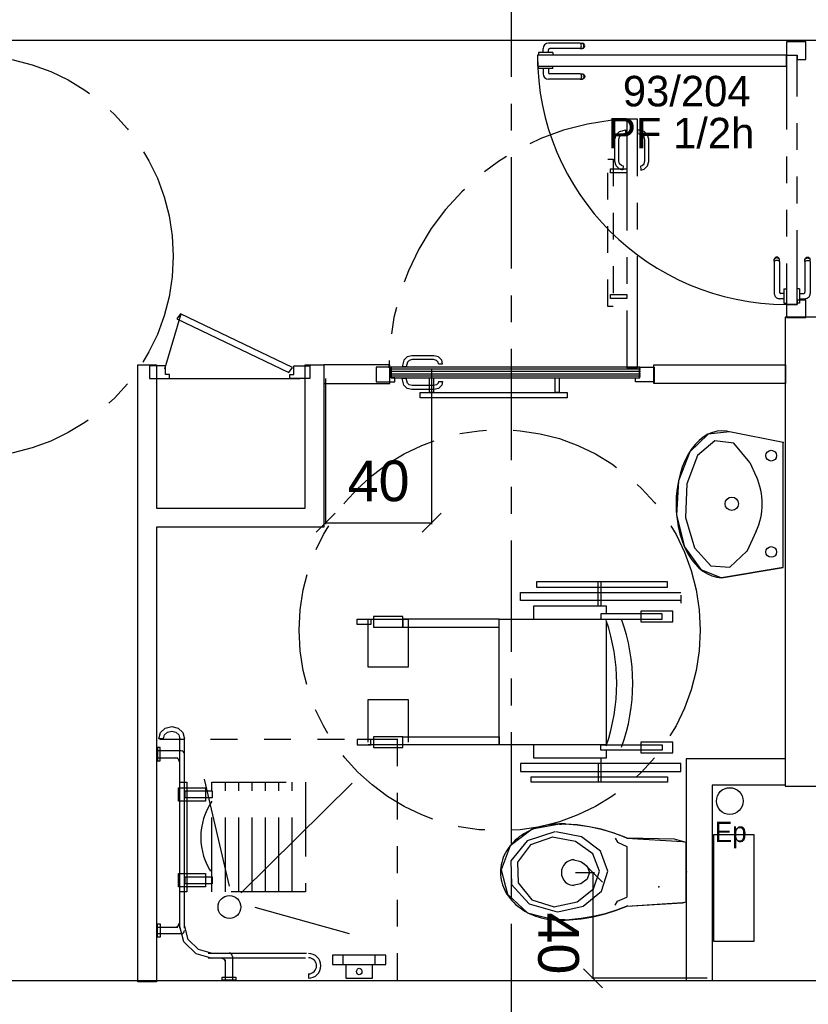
# Model space of a CAD drawing. Header units: millimetres. Extents: x -15 to 127, y -65 to 67.
# Tile 212 of 256: x 9.62 to 12.56, y 26.84 to 30.52. Entities that reach past the tile are written whole.
import ezdxf

# ---------------------------------------------------------------- set-up
doc = ezdxf.new("R2010")
doc.units = ezdxf.units.MM
doc.header["$MEASUREMENT"] = 0
for name, pattern in [('PC_DASH_1', [0.638889, 0.277778, -0.083333, 0.055556, -0.083333, 0.055556, -0.083333]), ('PC_DASH_2', [0.125, 0.055556, -0.069444]), ('PC_DASH_3', [0.055556, 0.027778, -0.027778]), ('PC_DASH_4', [0.638889, 0.416667, -0.083333, 0.055556, -0.083333]), ('PC_DASH_6', [0.638889, 0.416667, -0.083333, 0.055556, -0.083333])]:
    doc.linetypes.add(name, pattern=pattern)
doc.layers.add('structure rdc', color=7, linetype='Continuous')
doc.styles.get("Standard").update_dxf_attribs({"font": 'BKANT.TTF'})

# ---------------------------------------------------------------- blocks, each defined once
blk = doc.blocks.new('PD_9120')
at = {"layer": 'structure rdc', "color": 0}
for p, q in [((11.5935, -15.9075), (11.5935, -15.8923)), ((11.6132, -15.9075), (11.6132, -15.897)), ((11.7325, -15.8723), (11.6135, -15.8723)), ((11.7325, -15.892), (11.6182, -15.892)), ((11.7325, -15.8723), (11.7386, -15.8723)), ((11.7325, -15.892), (11.7386, -15.892)), ((11.7355, -15.8757), (11.7342, -15.8735)), ((11.7342, -15.8908), (11.7355, -15.8886)), ((11.7364, -15.8787), (11.7355, -15.8757)), ((11.7355, -15.8886), (11.7364, -15.8856)), ((11.7368, -15.8821), (11.7364, -15.8787)), ((11.7364, -15.8856), (11.7368, -15.8821)), ((11.7386, -15.8723), (11.7408, -15.8723)), ((11.7386, -15.892), (11.7408, -15.892)), ((11.7441, -15.8735), (11.7408, -15.8723)), ((11.7408, -15.892), (11.7441, -15.8908)), ((11.744, -15.8757), (11.7416, -15.8735)), ((11.7416, -15.8908), (11.744, -15.8886)), ((11.7455, -15.8787), (11.744, -15.8757)), ((11.744, -15.8886), (11.7455, -15.8856)), ((11.7468, -15.8757), (11.7441, -15.8735)), ((11.7441, -15.8908), (11.7468, -15.8886)), ((11.7461, -15.8821), (11.7455, -15.8787)), ((11.7455, -15.8856), (11.7461, -15.8821)), ((11.7485, -15.8787), (11.7468, -15.8757)), ((11.7468, -15.8886), (11.7485, -15.8856)), ((11.7491, -15.8821), (11.7485, -15.8787)), ((11.7485, -15.8856), (11.7491, -15.8821)), ((11.5779, -15.9075), (11.5763, -15.9075)), ((11.5763, -15.9075), (11.5763, -15.9076)), ((11.5763, -15.9076), (11.5763, -15.9174)), ((11.5763, -15.9174), (11.5763, -15.9175)), ((11.5826, -15.9075), (11.5779, -15.9075)), ((11.5898, -15.9075), (11.5826, -15.9075)), ((11.5986, -15.9075), (11.5898, -15.9075)), ((11.608, -15.9075), (11.5986, -15.9075)), ((11.6168, -15.9075), (11.608, -15.9075)), ((11.624, -15.9075), (11.6168, -15.9075)), ((11.6287, -15.9075), (11.624, -15.9075)), ((11.6304, -15.9075), (11.6287, -15.9075)), ((11.6304, -15.9075), (11.6304, -15.9076)), ((11.6304, -15.9076), (11.6304, -15.9174)), ((11.6304, -15.9174), (11.6304, -15.9175))]:
    blk.add_line(p, q, dxfattribs=at)
for centre, radius in [((11.6135, -15.8923), 0.02), ((11.6182, -15.897), 0.00501)]:
    blk.add_arc(centre, radius, 90, 180, dxfattribs=at)
blk = doc.blocks.new('PD_9121')
at = {"layer": 'structure rdc', "color": 0}
for p, q in [((11.5763, -15.9567), (11.5763, -15.9566)), ((11.5763, -15.9665), (11.5763, -15.9567)), ((11.5763, -15.9666), (11.5763, -15.9665)), ((11.5779, -15.9666), (11.5763, -15.9666)), ((11.5826, -15.9666), (11.5779, -15.9666)), ((11.5898, -15.9666), (11.5826, -15.9666)), ((11.5986, -15.9666), (11.5898, -15.9666)), ((11.5935, -15.9666), (11.5935, -15.9869)), ((11.608, -15.9666), (11.5986, -15.9666)), ((11.6168, -15.9666), (11.608, -15.9666)), ((11.6132, -15.9666), (11.6132, -15.9822)), ((11.624, -15.9666), (11.6168, -15.9666)), ((11.6287, -15.9666), (11.624, -15.9666)), ((11.6304, -15.9666), (11.6287, -15.9666)), ((11.6304, -15.9567), (11.6304, -15.9566)), ((11.6304, -15.9665), (11.6304, -15.9567)), ((11.6304, -15.9666), (11.6304, -15.9665)), ((11.7325, -16.0069), (11.6135, -16.0069)), ((11.7325, -15.9872), (11.6182, -15.9872)), ((11.7325, -15.9872), (11.7386, -15.9872)), ((11.7325, -16.0069), (11.7386, -16.0069)), ((11.7342, -15.9884), (11.7355, -15.9906)), ((11.7355, -16.0035), (11.7342, -16.0057)), ((11.7355, -15.9906), (11.7364, -15.9936)), ((11.7364, -16.0005), (11.7355, -16.0035)), ((11.7364, -15.9936), (11.7368, -15.9971)), ((11.7368, -15.9971), (11.7364, -16.0005)), ((11.7386, -15.9872), (11.7408, -15.9872)), ((11.7386, -16.0069), (11.7408, -16.0069)), ((11.7408, -15.9872), (11.7441, -15.9884)), ((11.7441, -16.0057), (11.7408, -16.0069)), ((11.7416, -15.9884), (11.744, -15.9906)), ((11.744, -16.0035), (11.7416, -16.0057)), ((11.744, -15.9906), (11.7455, -15.9936)), ((11.7455, -16.0005), (11.744, -16.0035)), ((11.7441, -15.9884), (11.7468, -15.9906)), ((11.7468, -16.0035), (11.7441, -16.0057)), ((11.7455, -15.9936), (11.7461, -15.9971)), ((11.7461, -15.9971), (11.7455, -16.0005)), ((11.7468, -15.9906), (11.7485, -15.9936)), ((11.7485, -16.0005), (11.7468, -16.0035)), ((11.7485, -15.9936), (11.7491, -15.9971)), ((11.7491, -15.9971), (11.7485, -16.0005))]:
    blk.add_line(p, q, dxfattribs=at)
for centre, radius in [((11.6135, -15.9869), 0.02), ((11.6182, -15.9822), 0.00501)]:
    blk.add_arc(centre, radius, 180, 270, dxfattribs=at)
blk = doc.blocks.new('PD_9119')
at = {"layer": 'structure rdc'}
for name in ['PD_9120', 'PD_9121']:
    blk.add_blockref(name, (0, 0), dxfattribs=at)
blk = doc.blocks.new('PD_9124')
at = {"layer": 'structure rdc', "color": 0, "linetype": 'PC_DASH_1'}
for p, q in [((12.4591, -16.6771), (12.4579, -16.6804)), ((12.4614, -16.6745), (12.4591, -16.6771)), ((12.4614, -16.6773), (12.4591, -16.6797)), ((12.4644, -16.6727), (12.4614, -16.6745)), ((12.4644, -16.6757), (12.4614, -16.6773)), ((12.4678, -16.6721), (12.4644, -16.6727)), ((12.4678, -16.6752), (12.4644, -16.6757)), ((12.4712, -16.6727), (12.4678, -16.6721)), ((12.4712, -16.6757), (12.4678, -16.6752)), ((12.4742, -16.6745), (12.4712, -16.6727)), ((12.4742, -16.6773), (12.4712, -16.6757)), ((12.4765, -16.6771), (12.4742, -16.6745)), ((12.4765, -16.6797), (12.4742, -16.6773)), ((12.4777, -16.6804), (12.4765, -16.6771)), ((12.4579, -16.6826), (12.4579, -16.6804)), ((12.4579, -16.6887), (12.4579, -16.6826)), ((12.4579, -16.6887), (12.4579, -16.8077)), ((12.4614, -16.6857), (12.4591, -16.6871)), ((12.4644, -16.6848), (12.4614, -16.6857)), ((12.4678, -16.6845), (12.4644, -16.6848)), ((12.4712, -16.6848), (12.4678, -16.6845)), ((12.4742, -16.6857), (12.4712, -16.6848)), ((12.4765, -16.6871), (12.4742, -16.6857)), ((12.4777, -16.6826), (12.4777, -16.6804)), ((12.4777, -16.6887), (12.4777, -16.6826)), ((12.4777, -16.6887), (12.4777, -16.803)), ((12.4932, -16.808), (12.4827, -16.808)), ((12.4932, -16.7909), (12.4932, -16.7925)), ((12.4932, -16.7909), (12.4933, -16.7909)), ((12.4932, -16.7925), (12.4932, -16.7972)), ((12.4932, -16.7972), (12.4932, -16.8044)), ((12.4932, -16.8044), (12.4932, -16.8132)), ((12.4932, -16.8132), (12.4932, -16.8226)), ((12.4932, -16.8226), (12.4932, -16.8314)), ((12.4933, -16.7909), (12.5031, -16.7909)), ((12.5031, -16.7909), (12.5032, -16.7909)), ((12.4932, -16.8278), (12.478, -16.8278)), ((12.4932, -16.8314), (12.4932, -16.8386)), ((12.4932, -16.8386), (12.4932, -16.8433)), ((12.4932, -16.8433), (12.4932, -16.8449)), ((12.4932, -16.8449), (12.4933, -16.8449)), ((12.4933, -16.8449), (12.5031, -16.8449)), ((12.5031, -16.8449), (12.5032, -16.8449))]:
    blk.add_line(p, q, dxfattribs=at)
for centre, radius in [((12.478, -16.8077), 0.02), ((12.4827, -16.803), 0.00501)]:
    blk.add_arc(centre, radius, 180, 270, dxfattribs=at)
blk = doc.blocks.new('PD_9125')
at = {"layer": 'structure rdc', "color": 0, "linetype": 'PC_DASH_1'}
for p, q in [((12.5729, -16.6804), (12.5741, -16.6771)), ((12.5741, -16.6771), (12.5763, -16.6745)), ((12.5741, -16.6797), (12.5763, -16.6773)), ((12.5763, -16.6745), (12.5793, -16.6727)), ((12.5763, -16.6773), (12.5793, -16.6757)), ((12.5793, -16.6727), (12.5827, -16.6721)), ((12.5793, -16.6757), (12.5827, -16.6752)), ((12.5827, -16.6721), (12.5861, -16.6727)), ((12.5827, -16.6752), (12.5861, -16.6757)), ((12.5861, -16.6727), (12.5892, -16.6745)), ((12.5861, -16.6757), (12.5892, -16.6773)), ((12.5892, -16.6745), (12.5914, -16.6771)), ((12.5892, -16.6773), (12.5914, -16.6797)), ((12.5914, -16.6771), (12.5926, -16.6804)), ((12.5729, -16.6826), (12.5729, -16.6804)), ((12.5729, -16.6887), (12.5729, -16.6826)), ((12.5729, -16.6887), (12.5729, -16.803)), ((12.5741, -16.6871), (12.5763, -16.6857)), ((12.5763, -16.6857), (12.5793, -16.6848)), ((12.5793, -16.6848), (12.5827, -16.6845)), ((12.5827, -16.6845), (12.5861, -16.6848)), ((12.5861, -16.6848), (12.5892, -16.6857)), ((12.5892, -16.6857), (12.5914, -16.6871)), ((12.5926, -16.6826), (12.5926, -16.6804)), ((12.5926, -16.6887), (12.5926, -16.6826)), ((12.5926, -16.6887), (12.5926, -16.8077)), ((12.5423, -16.7909), (12.5422, -16.7909)), ((12.5521, -16.7909), (12.5423, -16.7909)), ((12.5522, -16.7909), (12.5521, -16.7909)), ((12.5522, -16.7909), (12.5522, -16.7925)), ((12.5522, -16.7925), (12.5522, -16.7972)), ((12.5522, -16.7972), (12.5522, -16.8044)), ((12.5522, -16.8044), (12.5522, -16.8132)), ((12.5522, -16.808), (12.5679, -16.808)), ((12.5522, -16.8132), (12.5522, -16.8226)), ((12.5522, -16.8226), (12.5522, -16.8314)), ((12.5423, -16.8449), (12.5422, -16.8449)), ((12.5521, -16.8449), (12.5423, -16.8449)), ((12.5522, -16.8449), (12.5521, -16.8449)), ((12.5522, -16.8278), (12.5726, -16.8278)), ((12.5522, -16.8314), (12.5522, -16.8386)), ((12.5522, -16.8386), (12.5522, -16.8433)), ((12.5522, -16.8433), (12.5522, -16.8449))]:
    blk.add_line(p, q, dxfattribs=at)
for centre, radius in [((12.5679, -16.803), 0.00501), ((12.5726, -16.8077), 0.02)]:
    blk.add_arc(centre, radius, 270, 0, dxfattribs=at)
blk = doc.blocks.new('PD_9123')
at = {"layer": 'structure rdc'}
for name in ['PD_9124', 'PD_9125']:
    blk.add_blockref(name, (0, 0), dxfattribs=at)
blk = doc.blocks.new('PD_9122')
at = {"layer": 'structure rdc', "color": 0, "linetype": 'PC_DASH_1'}
blk.add_lwpolyline([(12.5032, -16.8489), (12.5432, -16.8489), (12.5432, -15.9177), (12.5032, -15.9177), (12.5032, -16.8489)], dxfattribs=at)
at = {"layer": 'structure rdc'}
blk.add_blockref('PD_9123', (0, 0), dxfattribs=at)
blk = doc.blocks.new('PD_9377')
at = {"layer": 'structure rdc', "color": 0, "linetype": 'PC_DASH_2'}
for p, q in [((11.0505, -18.4756), (10.1607, -18.4756)), ((11.0489, -19.3756), (11.0489, -18.4756))]:
    blk.add_line(p, q, dxfattribs=at)
blk = doc.blocks.new('PD_9381')
at = {"layer": 'structure rdc', "color": 0}
for p, q in [((10.1744, -18.4734), (10.1567, -18.4734)), ((10.2349, -19.1821), (10.2349, -18.469)), ((10.2529, -19.1821), (10.2529, -18.469)), ((10.3408, -19.275), (10.7089, -19.275)), ((10.3408, -19.293), (10.7048, -19.293)), ((10.7163, -19.3525), (10.7163, -19.3687))]:
    blk.add_line(p, q, dxfattribs=at)
for points in [[(10.1567, -18.4734), (10.1631, -18.4503), (10.1807, -18.4334), (10.2048, -18.4272), (10.2289, -18.4334), (10.2465, -18.4503), (10.2529, -18.4734)], [(10.1744, -18.4734), (10.1785, -18.4592), (10.1896, -18.4487), (10.2048, -18.4449), (10.22, -18.4487), (10.2311, -18.4592), (10.2352, -18.4734)], [(10.3569, -19.2947), (10.2957, -19.2781), (10.2508, -19.2328), (10.2344, -19.171)], [(10.3569, -19.2762), (10.3049, -19.2621), (10.2669, -19.2236), (10.2529, -19.171)]]:
    blk.add_lwpolyline(points, dxfattribs=at)
for radius in [0.0463, 0.03]:
    blk.add_arc((10.7163, -19.3225), radius, 270, 90, dxfattribs=at)
blk = doc.blocks.new('PD_9380')
at = {"layer": 'structure rdc', "color": 0}
for p, q in [((10.4206, -19.0251), (10.3274, -18.6239)), ((10.464, -19.05), (10.8798, -18.6397)), ((10.5154, -19.1026), (10.8684, -19.2014))]:
    blk.add_line(p, q, dxfattribs=at)
blk.add_circle((10.4206, -19.1026), 0.0425, dxfattribs=at)
at = {"layer": 'structure rdc'}
blk.add_blockref('PD_9381', (0, 0), dxfattribs=at)
blk = doc.blocks.new('PD_9385')
at = {"layer": 'structure rdc', "color": 0}
for points in [[(10.3306, -18.9775), (10.3306, -19.0275), (10.2306, -19.0275), (10.2306, -18.9775), (10.3306, -18.9775)], [(10.3556, -18.9895), (10.3556, -19.0155), (10.2556, -19.0155), (10.2556, -18.9895), (10.3556, -18.9895)]]:
    blk.add_lwpolyline(points, dxfattribs=at)
blk = doc.blocks.new('PD_9386')
at = {"layer": 'structure rdc', "color": 0}
for points in [[(10.3306, -18.6565), (10.3306, -18.7065), (10.2306, -18.7065), (10.2306, -18.6565), (10.3306, -18.6565)], [(10.3556, -18.6685), (10.3556, -18.6945), (10.2556, -18.6945), (10.2556, -18.6685), (10.3556, -18.6685)]]:
    blk.add_lwpolyline(points, dxfattribs=at)
blk = doc.blocks.new('PD_9384')
at = {"layer": 'structure rdc'}
for name in ['PD_9386', 'PD_9385']:
    blk.add_blockref(name, (0, 0), dxfattribs=at)
blk = doc.blocks.new('PD_9388')
at = {"layer": 'structure rdc', "color": 0, "linetype": 'PC_DASH_1'}
blk.add_lwpolyline([(10.7055, -19.0459), (10.3555, -19.0459), (10.3555, -18.6359), (10.7055, -18.6359), (10.7055, -19.0459)], dxfattribs=at)
blk.add_arc((10.5545, -18.842), 0.2408, 145.7512, 214.2488, dxfattribs=at)
blk = doc.blocks.new('PD_9387')
at = {"layer": 'structure rdc', "color": 0, "linetype": 'PC_DASH_1'}
for p, q in [((10.3555, -19.0459), (10.3555, -18.6359)), ((10.4055, -19.0459), (10.4055, -18.6359)), ((10.4555, -19.0459), (10.4555, -18.6359)), ((10.5055, -19.0459), (10.5055, -18.6359)), ((10.5555, -19.0459), (10.5555, -18.6359)), ((10.6055, -19.0459), (10.6055, -18.6359)), ((10.6555, -19.0459), (10.6555, -18.6359))]:
    blk.add_line(p, q, dxfattribs=at)
at = {"layer": 'structure rdc'}
blk.add_blockref('PD_9388', (0, 0), dxfattribs=at)
blk = doc.blocks.new('PD_9383')
at = {"layer": 'structure rdc'}
for name in ['PD_9384', 'PD_9387']:
    blk.add_blockref(name, (0, 0), dxfattribs=at)
blk = doc.blocks.new('PD_9382')
at = {"layer": 'structure rdc', "color": 0}
blk.add_lwpolyline([(10.2352, -19.0455), (10.2352, -18.6355), (10.2612, -18.6355), (10.2612, -19.0455), (10.2352, -19.0455)], dxfattribs=at)
at = {"layer": 'structure rdc'}
blk.add_blockref('PD_9383', (0, 0), dxfattribs=at)
blk = doc.blocks.new('PD_9389')
at = {"layer": 'structure rdc', "color": 0}
for p, q in [((10.24, -18.5183), (10.1521, -18.5183)), ((10.1521, -18.5443), (10.2272, -18.5443))]:
    blk.add_line(p, q, dxfattribs=at)
blk.add_lwpolyline([(10.1521, -18.5063), (10.1521, -18.5564), (10.1622, -18.5564), (10.1622, -18.5063), (10.1521, -18.5063)], dxfattribs=at)
for centre, radius, start in [((10.24, -18.5313), 0.013, 359.9999), ((10.219, -18.5583), 0.014, 360)]:
    blk.add_arc(centre, radius, start, 90, dxfattribs=at)
blk = doc.blocks.new('PD_9390')
at = {"layer": 'structure rdc', "color": 0}
for p, q in [((10.4322, -19.2877), (10.4322, -19.3756)), ((10.4062, -19.3756), (10.4062, -19.3005))]:
    blk.add_line(p, q, dxfattribs=at)
blk.add_lwpolyline([(10.4442, -19.3756), (10.3941, -19.3756), (10.3941, -19.3655), (10.4442, -19.3655), (10.4442, -19.3756)], dxfattribs=at)
for centre, radius, start, end in [((10.4192, -19.2877), 0.013, 360, 90.0001), ((10.3922, -19.3087), 0.014, 0, 90)]:
    blk.add_arc(centre, radius, start, end, dxfattribs=at)
blk = doc.blocks.new('PD_9391')
at = {"layer": 'structure rdc', "color": 0}
for p, q in [((10.1521, -19.1775), (10.2272, -19.1775)), ((10.24, -19.2035), (10.1521, -19.2035))]:
    blk.add_line(p, q, dxfattribs=at)
blk.add_lwpolyline([(10.1521, -19.2155), (10.1521, -19.1654), (10.1622, -19.1654), (10.1622, -19.2155), (10.1521, -19.2155)], dxfattribs=at)
for centre, radius, end in [((10.219, -19.1635), 0.014, 0), ((10.24, -19.1905), 0.013, 0.0001)]:
    blk.add_arc(centre, radius, 270, end, dxfattribs=at)
blk = doc.blocks.new('PD_9379')
at = {"layer": 'structure rdc'}
for name in ['PD_9380', 'PD_9389', 'PD_9382', 'PD_9391', 'PD_9390']:
    blk.add_blockref(name, (0, 0), dxfattribs=at)
blk = doc.blocks.new('PD_9394')
at = {"layer": 'structure rdc', "color": 0}
for p, q in [((10.8461, -19.3175), (10.8461, -19.2824)), ((10.9661, -19.3175), (10.9661, -19.2824))]:
    blk.add_line(p, q, dxfattribs=at)
blk.add_lwpolyline([(10.8061, -19.3175), (11.0061, -19.3175), (11.0061, -19.2824), (10.8061, -19.2824), (10.8061, -19.3175)], dxfattribs=at)
blk = doc.blocks.new('PD_9393')
at = {"layer": 'structure rdc', "color": 0}
blk.add_lwpolyline([(10.8561, -19.3693), (10.9561, -19.3693), (10.9561, -19.3192), (10.8561, -19.3192), (10.8561, -19.3693)], dxfattribs=at)
at = {"layer": 'structure rdc'}
blk.add_blockref('PD_9394', (0, 0), dxfattribs=at)
blk = doc.blocks.new('PD_9392')
at = {"layer": 'structure rdc', "color": 0}
blk.add_ellipse((10.9061, -19.3442), major_axis=(0, 0.0123), ratio=0.798914, dxfattribs=at)
at = {"layer": 'structure rdc'}
blk.add_blockref('PD_9393', (0, 0), dxfattribs=at)
blk = doc.blocks.new('PD_9378')
at = {"layer": 'structure rdc'}
for name in ['PD_9379', 'PD_9392']:
    blk.add_blockref(name, (0, 0), dxfattribs=at)
blk = doc.blocks.new('PD_9395')
at = {"layer": 'structure rdc', "color": 0}
for points in [[(11.1686, -17.1233), (11.1836, -17.1233), (11.1836, -17.1787), (11.1686, -17.1787), (11.1686, -17.1233)], [(11.6387, -17.1233), (11.6537, -17.1233), (11.6537, -17.1787), (11.6387, -17.1787), (11.6387, -17.1233)], [(11.1336, -17.1787), (11.6836, -17.1787), (11.6836, -17.1987), (11.1336, -17.1987), (11.1336, -17.1787)]]:
    blk.add_lwpolyline(points, dxfattribs=at)
blk = doc.blocks.new('PD_9396')
at = {"layer": 'structure rdc', "color": 0, "linetype": 'PC_DASH_3'}
for points in [[(11.8559, -16.3065), (11.8559, -16.8565), (11.8359, -16.8565), (11.8359, -16.3065), (11.8559, -16.3065)], [(11.9072, -16.3415), (11.9072, -16.3565), (11.8459, -16.3565), (11.8459, -16.3415), (11.9072, -16.3415)], [(11.9072, -16.8116), (11.9072, -16.8266), (11.8459, -16.8266), (11.8459, -16.8116), (11.9072, -16.8116)]]:
    blk.add_lwpolyline(points, dxfattribs=at)
blk = doc.blocks.new('PD_9398')
at = {"layer": 'structure rdc', "color": 0}
for points in [[(10.9695, -17.0833), (10.9695, -17.1383), (11.0395, -17.1383), (11.0395, -17.1233), (11.0245, -17.1233), (11.0245, -17.0833), (10.9695, -17.0833)], [(11.9551, -17.1233), (11.9551, -17.0833), (11.0251, -17.0833), (11.0251, -17.1233), (11.9551, -17.1233)], [(12.0095, -17.0833), (12.0095, -17.1383), (11.9395, -17.1383), (11.9395, -17.1233), (11.9545, -17.1233), (11.9545, -17.0833), (12.0095, -17.0833)]]:
    blk.add_lwpolyline(points, dxfattribs=at)
blk = doc.blocks.new('PD_9397')
at = {"layer": 'structure rdc', "color": 0}
blk.add_point((12.0095, -17.1383), dxfattribs=at)
at = {"layer": 'structure rdc'}
blk.add_blockref('PD_9398', (0, 0), dxfattribs=at)
blk = doc.blocks.new('PD_9400')
at = {"layer": 'structure rdc', "color": 0, "linetype": 'PC_DASH_4'}
for p, q in [((11.9035, -16.2108), (11.9031, -16.1957)), ((11.8926, -16.3313), (11.8922, -16.3456))]:
    blk.add_line(p, q, dxfattribs=at)
for points in [[(11.8921, -16.3467), (11.879, -16.3432), (11.8668, -16.3309), (11.8623, -16.3142), (11.8623, -16.2312), (11.8668, -16.2145), (11.879, -16.2022), (11.9031, -16.1957)], [(11.8926, -16.3317), (11.8866, -16.3301), (11.8798, -16.3234), (11.8769, -16.3123), (11.8769, -16.2332), (11.8798, -16.222), (11.8866, -16.2153), (11.9035, -16.2108)]]:
    blk.add_lwpolyline(points, dxfattribs=at)
blk = doc.blocks.new('PD_9401')
at = {"layer": 'structure rdc', "color": 0, "linetype": 'PC_DASH_4'}
for p, q in [((11.9474, -16.2108), (11.9478, -16.1957)), ((11.9583, -16.3313), (11.9587, -16.3456))]:
    blk.add_line(p, q, dxfattribs=at)
for points in [[(11.9588, -16.3467), (11.9719, -16.3432), (11.9842, -16.3309), (11.9887, -16.3142), (11.9887, -16.2312), (11.9842, -16.2145), (11.9719, -16.2022), (11.9478, -16.1957)], [(11.9584, -16.3317), (11.9643, -16.3301), (11.9711, -16.3234), (11.9741, -16.3123), (11.9741, -16.2332), (11.9711, -16.222), (11.9643, -16.2153), (11.9474, -16.2108)]]:
    blk.add_lwpolyline(points, dxfattribs=at)
blk = doc.blocks.new('PD_9399')
at = {"layer": 'structure rdc'}
for name in ['PD_9400', 'PD_9401']:
    blk.add_blockref(name, (0, 0), dxfattribs=at)
blk = doc.blocks.new('PD_9403')
at = {"layer": 'structure rdc', "color": 0}
for p, q in [((11.958, -17.0913), (11.0255, -17.0913)), ((11.958, -17.1003), (11.0255, -17.1003)), ((11.958, -17.1103), (11.0255, -17.1103)), ((11.958, -17.1173), (11.0255, -17.1173))]:
    blk.add_line(p, q, dxfattribs=at)
blk = doc.blocks.new('PD_9405')
at = {"layer": 'structure rdc', "color": 0}
for p, q in [((11.0819, -17.0824), (11.0669, -17.082)), ((11.2025, -17.0714), (11.2168, -17.071))]:
    blk.add_line(p, q, dxfattribs=at)
for points in [[(11.2179, -17.071), (11.2144, -17.0578), (11.2021, -17.0456), (11.1854, -17.0411), (11.1024, -17.0411), (11.0857, -17.0456), (11.0734, -17.0578), (11.0669, -17.082)], [(11.2029, -17.0714), (11.2013, -17.0654), (11.1946, -17.0587), (11.1834, -17.0557), (11.1043, -17.0557), (11.0932, -17.0587), (11.0865, -17.0654), (11.0819, -17.0824)]]:
    blk.add_lwpolyline(points, dxfattribs=at)
blk = doc.blocks.new('PD_9406')
at = {"layer": 'structure rdc', "color": 0}
for p, q in [((11.0819, -17.1262), (11.0669, -17.1266)), ((11.2025, -17.1372), (11.2168, -17.1376))]:
    blk.add_line(p, q, dxfattribs=at)
for points in [[(11.2179, -17.1376), (11.2144, -17.1507), (11.2021, -17.163), (11.1854, -17.1675), (11.1024, -17.1675), (11.0857, -17.163), (11.0734, -17.1507), (11.0669, -17.1266)], [(11.2029, -17.1372), (11.2013, -17.1432), (11.1946, -17.1499), (11.1834, -17.1529), (11.1043, -17.1529), (11.0932, -17.1499), (11.0865, -17.1432), (11.0819, -17.1262)]]:
    blk.add_lwpolyline(points, dxfattribs=at)
blk = doc.blocks.new('PD_9404')
at = {"layer": 'structure rdc'}
for name in ['PD_9405', 'PD_9406']:
    blk.add_blockref(name, (0, 0), dxfattribs=at)
blk = doc.blocks.new('PD_9402')
at = {"layer": 'structure rdc'}
for name in ['PD_9404', 'PD_9403']:
    blk.add_blockref(name, (0, 0), dxfattribs=at)
blk = doc.blocks.new('PD_9409')
at = {"layer": 'structure rdc', "color": 0}
for p, q in [((12.4911, -17.3657), (12.2906, -17.3259)), ((12.4911, -17.8324), (12.4911, -17.3657)), ((12.491, -17.8324), (12.2605, -17.871)), ((12.491, -17.8324), (12.4911, -17.8324))]:
    blk.add_line(p, q, dxfattribs=at)
for points in [[(12.4911, -17.3657), (12.2906, -17.3259), (12.2798, -17.3234), (12.262, -17.3218), (12.2442, -17.3232), (12.2265, -17.3275), (12.2092, -17.3349), (12.1926, -17.345), (12.1766, -17.358), (12.1616, -17.3735), (12.1477, -17.3915), (12.135, -17.4118), (12.1237, -17.434), (12.1139, -17.4581), (12.1058, -17.4836), (12.0993, -17.5104), (12.0946, -17.5381), (12.0917, -17.5665), (12.0907, -17.5952), (12.0916, -17.6239), (12.0943, -17.6523), (12.0988, -17.6801), (12.1052, -17.707), (12.1132, -17.7327), (12.1228, -17.7568), (12.134, -17.7792), (12.1466, -17.7997), (12.1604, -17.8178), (12.1753, -17.8336), (12.1912, -17.8468), (12.2078, -17.8572), (12.2251, -17.8647), (12.2427, -17.8694), (12.2605, -17.871), (12.491, -17.8324), (12.4911, -17.8324), (12.4911, -17.3657)], [(12.2906, -17.3259), (12.2906, -17.3259), (12.2109, -17.334), (12.1422, -17.3998), (12.0997, -17.5086), (12.0926, -17.6368), (12.1225, -17.7561), (12.1829, -17.8403), (12.2605, -17.871)]]:
    blk.add_lwpolyline(points, dxfattribs=at)
blk = doc.blocks.new('PD_9408')
at = {"layer": 'structure rdc', "color": 0}
for p, q in [((12.3663, -17.4404), (12.3909, -17.4931)), ((12.3904, -17.6974), (12.3549, -17.7733))]:
    blk.add_line(p, q, dxfattribs=at)
blk.add_lwpolyline([(12.3663, -17.4404), (12.3663, -17.4404), (12.3071, -17.3685), (12.2352, -17.3591), (12.1705, -17.4147), (12.1307, -17.5201), (12.1266, -17.6464), (12.1595, -17.759), (12.2202, -17.8271), (12.2922, -17.8319), (12.3557, -17.7721)], dxfattribs=at)
blk.add_arc((12.1716, -17.5947), 0.2417, 334.8377, 24.847, dxfattribs=at)
at = {"layer": 'structure rdc'}
blk.add_blockref('PD_9409', (0, 0), dxfattribs=at)
blk = doc.blocks.new('PD_9407')
at = {"layer": 'structure rdc', "color": 0}
for centre, radius in [((12.4467, -17.4147), 0.02), ((12.2992, -17.5947), 0.025), ((12.4467, -17.7747), 0.02)]:
    blk.add_circle(centre, radius, dxfattribs=at)
at = {"layer": 'structure rdc'}
blk.add_blockref('PD_9408', (0, 0), dxfattribs=at)
blk = doc.blocks.new('PD_9410')
at = {"layer": 'structure rdc', "color": 0}
for p, q in [((10.7449, -17.7008), (10.8155, -17.6302)), ((11.2119, -17.6302), (11.1414, -17.7008)), ((10.7802, -17.6655), (11.1766, -17.6655))]:
    blk.add_line(p, q, dxfattribs=at)
at = {"layer": 'structure rdc', "color": 0, "insert": (10.9784, -17.4329), "char_height": 0.152135, "width": 0.229306, "attachment_point": 2}
blk.add_mtext('{\\fArial|b0|i0|c0|p34;\\W0.98;40}', dxfattribs=at)
blk = doc.blocks.new('PD_9411')
at = {"layer": 'structure rdc', "color": 0}
for p, q in [((11.7451, -18.9387), (11.8157, -19.0092)), ((11.7804, -19.369), (11.7804, -18.974)), ((11.8157, -19.4043), (11.7451, -19.3337))]:
    blk.add_line(p, q, dxfattribs=at)
at = {"layer": 'structure rdc', "color": 0, "insert": (11.7275, -19.2387), "char_height": 0.152135, "width": 0.229306, "attachment_point": 2, "rotation": 270}
blk.add_mtext('{\\fArial|b0|i0|c0|p34;\\W0.98;40}', dxfattribs=at)

msp = doc.modelspace()

# ---------------------------------------------------------------- linework, layer by layer
at = {"layer": 'structure rdc', "color": 0, "linetype": 'PC_DASH_6'}
msp.add_line((11.4534, 41.4735), (11.4534, 20.5213), dxfattribs=at)
at = {"layer": 'structure rdc', "color": 0}
for p, q in [((11.1557, 29.2166), (11.1557, 28.6348)), ((10.1378, 29.1793), (10.6633, 29.1793)), ((10.7593, 29.179), (10.7593, 28.6348)), ((12.038, 28.4193), (11.548, 28.4193)), ((11.548, 28.4193), (11.548, 28.3993)), ((11.548, 28.3993), (12.038, 28.3993)), ((11.778, 28.3293), (11.778, 28.4193)), ((11.788, 28.4193), (11.788, 28.3293)), ((12.038, 28.3993), (12.038, 28.4193)), ((11.488, 28.3493), (11.488, 28.3793)), ((11.488, 28.3793), (12.088, 28.3793)), ((12.088, 28.3693), (12.088, 28.3393)), ((12.088, 28.3493), (11.488, 28.3493)), ((11.538, 28.2793), (11.538, 28.3293)), ((11.538, 28.3293), (11.808, 28.3293)), ((11.808, 28.3293), (11.808, 28.2993)), ((10.878, 28.2593), (10.878, 28.2793)), ((10.878, 28.2793), (10.928, 28.2793)), ((10.918, 28.0993), (10.918, 28.2793)), ((10.918, 28.2793), (11.068, 28.2793)), ((10.928, 28.2793), (10.928, 28.2593)), ((11.048, 28.2893), (10.938, 28.2893)), ((10.938, 28.2893), (10.938, 28.2493)), ((11.048, 28.2493), (11.048, 28.2893)), ((11.408, 28.2793), (11.048, 28.2793)), ((11.048, 28.2793), (11.048, 28.2493)), ((11.068, 28.2793), (11.068, 28.0993)), ((11.408, 27.8093), (11.408, 28.2793)), ((11.408, 28.2793), (11.808, 28.2793)), ((11.408, 28.2493), (11.408, 28.2793)), ((12.018, 28.2993), (11.788, 28.2993)), ((11.788, 28.2993), (11.788, 28.2793)), ((11.788, 28.2793), (12.018, 28.2793)), ((12.058, 28.3093), (11.938, 28.3093)), ((11.938, 28.3093), (11.938, 28.2693)), ((12.018, 28.2793), (12.018, 28.2993)), ((12.058, 28.2693), (12.058, 28.3093)), ((10.928, 28.2593), (10.878, 28.2593)), ((10.938, 28.2493), (11.048, 28.2493)), ((11.048, 28.2493), (11.408, 28.2493)), ((11.808, 28.2693), (11.808, 27.8093)), ((11.938, 28.2693), (12.058, 28.2693)), ((11.068, 28.0993), (10.918, 28.0993)), ((10.918, 27.8193), (10.918, 27.9793)), ((10.918, 27.9793), (11.068, 27.9793)), ((11.068, 27.9793), (11.068, 27.8193)), ((11.048, 27.8393), (10.938, 27.8393)), ((10.938, 27.8393), (10.938, 27.7993)), ((11.048, 27.8093), (11.048, 27.8393)), ((11.048, 27.8393), (11.408, 27.8393)), ((11.048, 27.7993), (11.048, 27.8393)), ((11.408, 27.8393), (11.408, 27.8093)), ((10.928, 27.8293), (10.878, 27.8293)), ((10.878, 27.8293), (10.878, 27.8093)), ((10.878, 27.8093), (10.928, 27.8093)), ((11.068, 27.8093), (10.918, 27.8093)), ((10.928, 27.8093), (10.928, 27.8293)), ((11.408, 27.8093), (11.048, 27.8093)), ((11.808, 27.8093), (11.408, 27.8093)), ((11.538, 27.7593), (11.538, 27.8093)), ((11.788, 27.8093), (12.018, 27.8093)), ((11.788, 27.7893), (11.788, 27.8093)), ((12.058, 27.8193), (11.938, 27.8193)), ((11.938, 27.8193), (11.938, 27.7793)), ((12.018, 27.8093), (12.018, 27.7893)), ((12.058, 27.7793), (12.058, 27.8193)), ((10.938, 27.7993), (11.048, 27.7993)), ((12.018, 27.7893), (11.788, 27.7893)), ((11.808, 27.7893), (11.808, 27.7593)), ((11.938, 27.7793), (12.058, 27.7793)), ((12.088, 27.7393), (11.488, 27.7393)), ((11.488, 27.7393), (11.488, 27.7093)), ((11.808, 27.7593), (11.538, 27.7593)), ((11.778, 27.7393), (11.778, 27.6693)), ((11.788, 27.7593), (11.788, 27.6693)), ((12.088, 27.7093), (12.088, 27.7393)), ((12.4805, 27.7573), (12.1073, 27.7573)), ((12.1073, 27.7573), (12.1073, 26.9282)), ((11.488, 27.7093), (12.088, 27.7093)), ((11.528, 27.6693), (11.528, 27.6893)), ((11.528, 27.6893), (12.038, 27.6893)), ((12.038, 27.6693), (11.528, 27.6693)), ((12.038, 27.6893), (12.038, 27.6693)), ((12.4773, 27.6579), (12.2046, 27.6579)), ((12.2046, 27.6579), (12.2046, 26.9282)), ((11.6569, 27.5133), (11.6335, 27.5133)), ((12.108, 27.4447), (12.1079, 27.2234)), ((11.8857, 27.429), (11.8856, 27.2401)), ((11.6944, 27.3313), (11.7644, 27.3313)), ((11.6535, 27.1545), (11.6233, 27.1545)), ((7.0582, 26.9282), (12.6705, 26.9282)), ((12.1858, 26.9363), (11.7544, 26.9363))]:
    msp.add_line(p, q, dxfattribs=at)
for points in [[(6.8582, 30.6443), (6.851, 28.5725), (6.9169, 28.5725), (7.051, 28.5962), (7.0582, 30.4443), (16.2113, 30.4443), (16.2113, 30.6443)], [(12.5227, 30.3878), (12.5227, 30.3719), (12.5547, 30.3719), (12.5547, 30.4378), (12.4826, 30.4378), (12.4826, 30.3878), (12.5227, 30.3878)], [(11.5514, 30.3878), (11.5514, 30.3477), (12.4826, 30.3477), (12.4826, 30.3878), (11.5514, 30.3878)], [(12.5547, 29.4079), (12.5547, 29.4724), (12.5227, 29.4724), (12.5227, 29.4565), (12.4826, 29.4565), (12.4826, 29.4079), (12.5547, 29.4079)], [(10.2033, 29.4019), (10.622, 29.2019), (10.6353, 29.2209), (10.2166, 29.4209), (10.2033, 29.4019)], [(10.218, 29.4203), (10.1575, 29.2146)], [(12.6677, 29.4081), (12.4773, 29.4081), (12.4773, 27.6544), (12.6677, 27.6544), (12.6677, 29.4081)], [(10.7527, 29.2305), (10.7527, 28.6237), (10.1273, 28.6237), (10.1273, 26.923), (10.0573, 26.923), (10.0573, 29.2305), (10.1273, 29.2305), (10.1273, 28.6937), (10.6827, 28.6937), (10.6827, 29.2305), (10.7527, 29.2305)], [(10.1006, 29.2263), (10.1006, 29.1793), (10.1751, 29.1793), (10.1751, 29.1942), (10.1603, 29.1942), (10.1603, 29.2263), (10.1006, 29.2263)], [(10.7006, 29.2263), (10.7006, 29.1793), (10.626, 29.1793), (10.626, 29.1942), (10.6408, 29.1942), (10.6408, 29.2263), (10.7006, 29.2263)], [(10.9998, 29.1602), (10.9998, 29.2302), (10.7527, 29.2302), (10.7527, 29.1602), (10.9998, 29.1602)], [(11.9866, 29.1602), (11.9866, 29.2302), (12.4787, 29.2302), (12.4787, 29.1602), (11.9866, 29.1602)], [(12.1075, 27.4442), (12.0638, 27.4563), (11.8855, 27.4606), (11.8874, 27.4601), (11.8758, 27.465), (11.8333, 27.4806), (11.7898, 27.4933), (11.7455, 27.503), (11.7006, 27.5096), (11.6554, 27.513), (11.6569, 27.5128), (11.6335, 27.5129), (11.6416, 27.5121), (11.6309, 27.5123), (11.6194, 27.512), (11.608, 27.5113), (11.5967, 27.51), (11.5855, 27.5082), (11.5744, 27.506), (11.5634, 27.5033), (11.5526, 27.5001), (11.5421, 27.4965), (11.5318, 27.4924), (11.5218, 27.4879), (11.512, 27.483), (11.5026, 27.4776), (11.4936, 27.4719), (11.4849, 27.4658), (11.4767, 27.4593), (11.4688, 27.4524), (11.4614, 27.4453), (11.4545, 27.4378), (11.4481, 27.43), (11.4422, 27.422), (11.4367, 27.4138), (11.4319, 27.4053), (11.4275, 27.3966), (11.4238, 27.3877), (11.4206, 27.3787), (11.4179, 27.3696), (11.4159, 27.3603), (11.4145, 27.351), (11.4136, 27.3417), (11.4134, 27.3323), (11.4137, 27.3229), (11.4147, 27.3135), (11.4162, 27.3042), (11.4183, 27.295), (11.4211, 27.2859), (11.4244, 27.2769), (11.4282, 27.2681), (11.4326, 27.2594), (11.4376, 27.251), (11.4431, 27.2427), (11.4491, 27.2348), (11.4556, 27.227), (11.4627, 27.2196), (11.4701, 27.2125), (11.478, 27.2057), (11.4864, 27.1993), (11.4951, 27.1932), (11.5042, 27.1875), (11.5136, 27.1823), (11.5234, 27.1774), (11.5335, 27.1729), (11.5438, 27.1689), (11.5544, 27.1654), (11.5652, 27.1623), (11.5762, 27.1597), (11.5873, 27.1575), (11.5986, 27.1558), (11.6099, 27.1546), (11.6213, 27.154), (11.6233, 27.154), (11.6535, 27.154), (11.6552, 27.1535), (11.6704, 27.1543), (11.7156, 27.1587), (11.7603, 27.1663), (11.8043, 27.1769), (11.8475, 27.1906), (11.8897, 27.2072), (11.8853, 27.2059), (12.0941, 27.2187), (12.1074, 27.222), (12.1079, 27.2229), (12.108, 27.4442)], [(11.6415, 27.5142), (11.6415, 27.5142), (11.5321, 27.4941), (11.4494, 27.431), (11.4155, 27.3419), (11.4394, 27.2505), (11.5148, 27.1814), (11.6214, 27.1529)], [(11.6554, 27.5135), (11.7006, 27.51), (11.7455, 27.5035), (11.7898, 27.4938), (11.8333, 27.4811), (11.8758, 27.4655), (11.8874, 27.4606)], [(11.6171, 27.4839), (11.5136, 27.4506), (11.4523, 27.3759), (11.4548, 27.2864), (11.5203, 27.214), (11.6256, 27.1845)], [(11.6276, 27.1845), (11.7228, 27.206), (11.7915, 27.2618), (11.8153, 27.337), (11.7878, 27.4115), (11.7164, 27.4652), (11.6202, 27.4838)], [(12.3608, 27.4741), (12.3608, 27.0741), (12.2108, 27.0741), (12.2108, 27.4741), (12.3608, 27.4741)], [(11.6073, 27.464), (11.5258, 27.435), (11.4774, 27.3701), (11.4794, 27.2925), (11.5311, 27.2296), (11.614, 27.2039)], [(11.6133, 27.2039), (11.6995, 27.2226), (11.7617, 27.271), (11.7833, 27.3364), (11.7584, 27.401), (11.6937, 27.4477), (11.6066, 27.4638)], [(11.8427, 27.4601), (11.8504, 27.4453), (11.8857, 27.429)], [(11.8853, 27.4607), (12.0941, 27.4479), (12.1074, 27.4446)], [(11.6822, 27.3798), (11.7141, 27.3733), (11.7374, 27.3555), (11.7459, 27.3313), (11.7374, 27.3071), (11.714, 27.2894), (11.6821, 27.2829)], [(11.8426, 27.2098), (11.8503, 27.2243), (11.8856, 27.2401)], [(11.8853, 27.2064), (12.0941, 27.2192), (12.1074, 27.2225)], [(11.8897, 27.2077), (11.8475, 27.1911), (11.8043, 27.1774), (11.7603, 27.1668), (11.7156, 27.1592), (11.6704, 27.1547), (11.6552, 27.154)]]:
    msp.add_lwpolyline(points, dxfattribs=at)
at = {"layer": 'structure rdc', "color": 0, "linetype": 'PC_DASH_4'}
msp.add_lwpolyline([(11.8859, 29.2196), (11.9259, 29.2196), (11.9259, 30.1496), (11.8859, 30.1496), (11.8859, 29.2196)], dxfattribs=at)
for centre in [(9.4395, 29.6361), (11.4106, 28.2379), (11.4106, 28.2379)]:
    msp.add_circle(centre, 0.75, dxfattribs=at)
at = {"layer": 'structure rdc', "color": 0}
msp.add_circle((12.2707, 27.5989), 0.05, dxfattribs=at)
for centre, radius, start, end in [((12.4826, 30.3878), 0.9313, 180, 270), ((11.128, 28.0393), 0.72, 341, 19), ((11.208, 28.0393), 0.7, 340, 20), ((11.6894, 27.3313), 0.0484, 89.9722, 269.9722)]:
    msp.add_arc(centre, radius, start, end, dxfattribs=at)
at = {"layer": 'structure rdc', "color": 0, "linetype": 'PC_DASH_4'}
msp.add_arc((11.9259, 29.2196), 0.93, 90, 180, dxfattribs=at)
at = {"layer": 'structure rdc', "color": 0}
for p in [(12.4701, 28.9396), (12.1079, 27.334), (12.1083, 27.3342), (12.0057, 27.2776)]:
    msp.add_point(p, dxfattribs=at)

# ---------------------------------------------------------------- block references
at = {"layer": 'structure rdc'}
for name in ['PD_9119', 'PD_9122', 'PD_9399', 'PD_9396', 'PD_9402', 'PD_9397', 'PD_9395', 'PD_9407', 'PD_9410', 'PD_9378', 'PD_9377', 'PD_9411']:
    msp.add_blockref(name, (-0.0209, 46.3053), dxfattribs=at)

# ---------------------------------------------------------------- texts
at = {"layer": 'structure rdc', "color": 0, "attachment_point": 1}
for s, insert, char_height, width in [('{\\fArial|b0|i0|c0|p34;\\W0.98;93/204}', (11.8709, 30.311), 0.114102, 0.493889), ('{\\fArial|b0|i0|c0|p34;\\W0.98;PF 1/2h}', (11.8156, 30.1539), 0.114102, 0.564444), ('{\\fHelvetica|b0|i0|c0|p0;\\W0.92;Ep}', (12.2144, 27.5215), 0.076068, 0.123472)]:
    msp.add_mtext(s, dxfattribs=dict(at, insert=insert, char_height=char_height, width=width))

doc.saveas('drawing.dxf')
